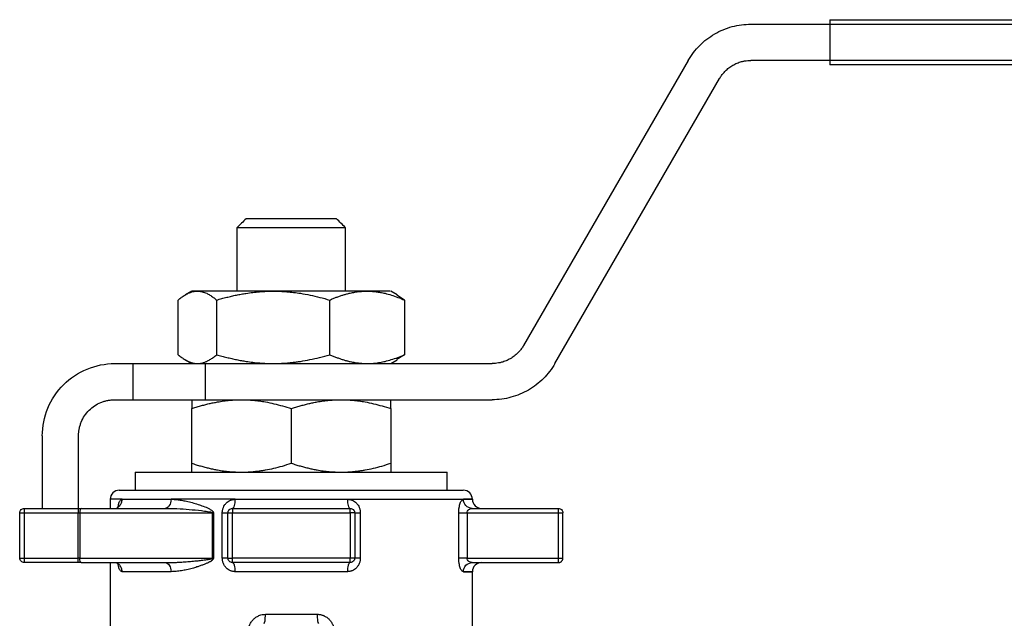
# Model space of a CAD drawing. Header units: millimetres. Extents: x -155 to 220, y -100 to 132.
# Tile 11 of 12: x -30 to 79, y 66 to 132. Entities that reach past the tile are written whole.
import ezdxf

# ---------------------------------------------------------------- set-up
doc = ezdxf.new("R2010")
doc.units = ezdxf.units.MM

msp = doc.modelspace()

# ---------------------------------------------------------------- linework, layer by layer
at = {"color": 7, "linetype": 'Continuous', "lineweight": 25}
for p, q in [((59.5, 132), (210, 132)), ((50.77, 131.5), (210, 131.5)), ((59.5, 131.5), (59.5, 127.5)), ((43.84, 127.5), (25.65, 96)), ((210, 127.5), (50.77, 127.5)), ((210, 127), (59.5, 127)), ((29.12, 94), (47.31, 125.5)), ((-6, 109), (-6, 102)), ((6, 102), (6, 109)), ((-10.99, 102.01), (-11.69, 101.6)), ((11.69, 101.6), (10.99, 102.01)), ((12.49, 101.02), (11.67, 101.57)), ((-12.49, 94.98), (-12.49, 101.02)), ((-8.24, 94.98), (-8.24, 101.02)), ((4.25, 94.98), (4.25, 101.02)), ((12.49, 101.02), (12.49, 94.98)), ((12.49, 94.98), (11.67, 94.43)), ((-19.5, 94), (22.19, 94)), ((-17.5, 94), (-17.5, 90)), ((-11.69, 94.4), (-10.99, 93.99)), ((-9.5, 94), (-9.5, 90)), ((10.99, 93.99), (11.69, 94.4)), ((-19.5, 90), (22.19, 90)), ((-11, 82.98), (-11, 89.02)), ((0, 89.02), (0, 82.98)), ((11, 89.02), (11, 82.98)), ((-27.5, 86), (-27.5, 78)), ((-23.5, 78), (-23.5, 86)), ((-17.23, 82), (-17.23, 80)), ((-17.23, 82), (0, 82)), ((17.23, 80), (17.23, 82)), ((-20, 79), (-20, 78)), ((-30, 72.5), (-30, 77.5)), ((-29.5, 78), (-23.53, 78)), ((-29.5, 77.5), (-29.5, 72.5)), ((-29.5, 77.5), (-23.53, 77.5)), ((-23.53, 72.5), (-23.53, 77.5)), ((-23.37, 77.5), (-8.71, 77.5)), ((-23.37, 77.5), (-23.37, 72.5)), ((-23.21, 78), (-13.94, 78)), ((-8.71, 72.5), (-8.71, 77.5)), ((-8.61, 77.5), (-8.61, 72.5)), ((-7.62, 72.5), (-7.62, 77.5)), ((-7, 72.5), (-7, 77.5)), ((-6.5, 78), (6.5, 78)), ((-6.5, 77.5), (6.5, 77.5)), ((-6.5, 72.5), (-6.5, 77.5)), ((6.5, 77.5), (6.5, 72.5)), ((7, 77.5), (7, 72.5)), ((7.62, 77.5), (7.62, 72.5)), ((18.49, 72.5), (18.49, 77.5)), ((19.42, 77.5), (19.42, 72.5)), ((19.42, 77.5), (29.5, 77.5)), ((19.97, 78), (29.5, 78)), ((29.5, 72.5), (29.5, 77.5)), ((30, 72.5), (30, 77.5)), ((-29.5, 72.5), (-23.53, 72.5)), ((-23.53, 72), (-29.5, 72)), ((-23.37, 72.5), (-8.71, 72.5)), ((-23.21, 72), (-13.94, 72)), ((-20, 72), (-20, 61.29)), ((6.5, 72.5), (-6.5, 72.5)), ((6.5, 72), (-6.5, 72)), ((19.42, 72.5), (29.5, 72.5)), ((19.97, 72), (29.5, 72)), ((20, 61.29), (20, 71))]:
    msp.add_line(p, q, dxfattribs=at)
for centre, start, end in [((-19, 79), 90, 180.0185), ((19, 79), 0, 90), ((21, 79), 179.9761, 270), ((21, 71), 90, 179.9761)]:
    msp.add_arc(centre, 1, start, end, dxfattribs=at)
for points, knots in [([(59.5, 132), (59.5, 132), (59.5, 131.95), (59.5, 131.76), (59.5, 131.63), (59.5, 131.5)], [0, 0, 0, 0, 0.5, 0.5, 1, 1, 1, 1]), ([(43.84, 127.5), (44.19, 128.1), (44.62, 128.66), (45.61, 129.65), (46.16, 130.08), (47.37, 130.78), (48.02, 131.05), (49.37, 131.41), (50.07, 131.5), (50.77, 131.5)], [0, 0, 0, 0, 0.25, 0.25, 0.5, 0.5, 0.75, 0.75, 1, 1, 1, 1]), ([(47.31, 125.5), (47.34, 125.56), (47.41, 125.68), (47.53, 125.85), (47.66, 126.02), (47.8, 126.18), (48.01, 126.41), (48.33, 126.68), (48.76, 126.97), (49.23, 127.21), (49.68, 127.36), (50.07, 127.44), (50.42, 127.49), (50.65, 127.5), (50.77, 127.5)], [0, 0, 0, 0, 0.050134, 0.100072, 0.149952, 0.199911, 0.250087, 0.37499, 0.500025, 0.624927, 0.749962, 0.833386, 0.916518, 1, 1, 1, 1]), ([(59.5, 127.5), (59.5, 127.37), (59.5, 127.24), (59.5, 127.05), (59.5, 127), (59.5, 127)], [0, 0, 0, 0, 0.5, 0.5, 1, 1, 1, 1]), ([(-5, 110), (-5.16, 109.84), (-5.49, 109.51), (-5.83, 109.17), (-6, 109)], [0, 0, 0, 0, 0.485062, 1, 1, 1, 1]), ([(5, 110), (4.39, 110), (3.62, 110), (1.9, 110), (0.95, 110), (-0.95, 110), (-1.9, 110), (-3.62, 110), (-4.39, 110), (-5, 110)], [0, 0, 0, 0, 0.25, 0.25, 0.5, 0.5, 0.75, 0.75, 1, 1, 1, 1]), ([(6, 109), (5.83, 109.17), (5.49, 109.51), (5.16, 109.84), (5, 110)], [0, 0, 0, 0, 0.514938, 1, 1, 1, 1]), ([(6, 109), (5.3, 109), (4.39, 109), (2.32, 109), (1.16, 109), (-1.16, 109), (-2.32, 109), (-4.39, 109), (-5.3, 109), (-6, 109)], [0, 0, 0, 0, 0.25, 0.25, 0.5, 0.5, 0.75, 0.75, 1, 1, 1, 1]), ([(-12.49, 101.02), (-12.43, 101.07), (-12.3, 101.18), (-12.12, 101.32), (-11.93, 101.45), (-11.75, 101.57), (-11.57, 101.67), (-11.36, 101.78), (-11.13, 101.87), (-10.87, 101.95), (-10.62, 101.99), (-10.45, 102), (-10.37, 102)], [0, 0, 0, 0, 0.0909074, 0.1801017, 0.2678065, 0.3542692, 0.4397608, 0.5245756, 0.6467701, 0.7677729, 0.8840694, 1, 1, 1, 1]), ([(-10.37, 102), (-10.66, 102), (-11.05, 102), (-10.94, 102), (-10.92, 102)], [0, 0, 0, 0, 0.768249, 1, 1, 1, 1]), ([(-2, 102), (-2.94, 102), (-3.86, 102), (-5.59, 102), (-6.41, 102), (-7.87, 102), (-8.52, 102), (-9.61, 102), (-10.05, 102), (-10.37, 102)], [0, 0, 0, 0, 0.25, 0.25, 0.5, 0.5, 0.75, 0.75, 1, 1, 1, 1]), ([(-10.37, 102), (-10.32, 102), (-10.24, 102), (-10.11, 101.99), (-9.98, 101.97), (-9.81, 101.93), (-9.6, 101.87), (-9.31, 101.75), (-8.98, 101.57), (-8.61, 101.32), (-8.37, 101.12), (-8.24, 101.02)], [0, 0, 0, 0, 0.059031, 0.117995, 0.177054, 0.23637, 0.355779, 0.476369, 0.646367, 0.820223, 1, 1, 1, 1]), ([(-8.24, 101.02), (-8.06, 101.07), (-7.69, 101.18), (-7.14, 101.32), (-6.6, 101.45), (-6.07, 101.57), (-5.54, 101.67), (-4.93, 101.77), (-4.25, 101.87), (-3.5, 101.94), (-2.75, 101.99), (-2.25, 102), (-2, 102)], [0, 0, 0, 0, 0.090739, 0.179771, 0.267318, 0.353628, 0.438968, 0.523631, 0.644216, 0.763631, 0.882002, 1, 1, 1, 1]), ([(-2, 102), (-1.87, 102), (-1.62, 102), (-1.25, 101.99), (-0.87, 101.97), (-0.37, 101.93), (0.26, 101.87), (1.12, 101.75), (2.08, 101.57), (3.16, 101.32), (3.88, 101.12), (4.25, 101.02)], [0, 0, 0, 0, 0.059031, 0.117995, 0.177054, 0.23637, 0.355779, 0.476369, 0.646367, 0.820223, 1, 1, 1, 1]), ([(8.37, 102), (7.75, 102), (7.03, 102), (5.45, 102), (4.58, 102), (2.77, 102), (1.83, 102), (-0.09, 102), (-1.05, 102), (-2, 102)], [0, 0, 0, 0, 0.25, 0.25, 0.5, 0.5, 0.75, 0.75, 1, 1, 1, 1]), ([(4.25, 101.02), (4.37, 101.07), (4.61, 101.18), (4.97, 101.32), (5.33, 101.45), (5.69, 101.57), (6.04, 101.67), (6.44, 101.78), (6.89, 101.87), (7.39, 101.95), (7.88, 101.99), (8.21, 102), (8.37, 102)], [0, 0, 0, 0, 0.090907, 0.180102, 0.267807, 0.354269, 0.439761, 0.524576, 0.64677, 0.767773, 0.884069, 1, 1, 1, 1]), ([(10.92, 102), (10.92, 102), (10.9, 102), (10.06, 102), (8.93, 102), (8.37, 102)], [0, 0, 0, 0, 0.258803, 0.629402, 1, 1, 1, 1]), ([(8.37, 102), (8.45, 102), (8.62, 102), (8.86, 101.99), (9.11, 101.97), (9.44, 101.93), (9.86, 101.87), (10.42, 101.75), (11.06, 101.57), (11.77, 101.32), (12.25, 101.12), (12.49, 101.02)], [0, 0, 0, 0, 0.059031, 0.117995, 0.177054, 0.23637, 0.355779, 0.476369, 0.646367, 0.820223, 1, 1, 1, 1]), ([(25.65, 96), (25.62, 95.94), (25.55, 95.82), (25.43, 95.65), (25.3, 95.48), (25.16, 95.32), (24.95, 95.09), (24.63, 94.82), (24.2, 94.53), (23.73, 94.29), (23.28, 94.14), (22.89, 94.06), (22.54, 94.01), (22.31, 94), (22.19, 94)], [0, 0, 0, 0, 0.050134, 0.100072, 0.149952, 0.199911, 0.250087, 0.37499, 0.500025, 0.624927, 0.749962, 0.833386, 0.916518, 1, 1, 1, 1]), ([(-12.49, 94.98), (-12.43, 94.93), (-12.3, 94.82), (-12.11, 94.68), (-11.93, 94.55), (-11.75, 94.43), (-11.57, 94.33), (-11.36, 94.23), (-11.13, 94.13), (-10.87, 94.06), (-10.62, 94.01), (-10.45, 94), (-10.37, 94)], [0, 0, 0, 0, 0.0922344, 0.1824353, 0.2706382, 0.3568809, 0.4412039, 0.5236506, 0.6450089, 0.7647372, 0.883008, 1, 1, 1, 1]), ([(-10.37, 94), (-10.32, 94), (-10.22, 94), (-10.08, 94.02), (-9.93, 94.04), (-9.79, 94.08), (-9.64, 94.12), (-9.49, 94.18), (-9.28, 94.27), (-8.98, 94.43), (-8.62, 94.67), (-8.37, 94.88), (-8.24, 94.98)], [0, 0, 0, 0, 0.066557, 0.133513, 0.200902, 0.268758, 0.337114, 0.406, 0.475449, 0.642461, 0.817206, 1, 1, 1, 1]), ([(-8.24, 94.98), (-8.05, 94.93), (-7.68, 94.82), (-7.13, 94.68), (-6.58, 94.55), (-6.05, 94.43), (-5.52, 94.33), (-4.92, 94.23), (-4.25, 94.13), (-3.49, 94.06), (-2.74, 94.01), (-2.24, 94), (-2, 94)], [0, 0, 0, 0, 0.092226, 0.18242, 0.270616, 0.356854, 0.441173, 0.523616, 0.644984, 0.764721, 0.883, 1, 1, 1, 1]), ([(-2, 94), (-1.86, 94), (-1.57, 94), (-1.15, 94.02), (-0.72, 94.04), (-0.29, 94.08), (0.14, 94.12), (0.57, 94.18), (1.21, 94.27), (2.07, 94.43), (3.15, 94.67), (3.88, 94.88), (4.25, 94.98)], [0, 0, 0, 0, 0.066557, 0.133513, 0.200902, 0.268758, 0.337114, 0.406, 0.475449, 0.642461, 0.817206, 1, 1, 1, 1]), ([(4.25, 94.98), (4.37, 94.93), (4.62, 94.82), (4.98, 94.68), (5.34, 94.55), (5.7, 94.43), (6.04, 94.33), (6.44, 94.23), (6.89, 94.13), (7.38, 94.06), (7.88, 94.01), (8.21, 94), (8.37, 94)], [0, 0, 0, 0, 0.0922344, 0.1824353, 0.2706382, 0.3568809, 0.4412039, 0.5236506, 0.6450089, 0.7647372, 0.883008, 1, 1, 1, 1]), ([(8.37, 94), (8.46, 94), (8.65, 94), (8.93, 94.02), (9.21, 94.04), (9.49, 94.08), (9.78, 94.12), (10.06, 94.18), (10.49, 94.27), (11.05, 94.43), (11.76, 94.67), (12.25, 94.88), (12.49, 94.98)], [0, 0, 0, 0, 0.0665566, 0.1335126, 0.2009021, 0.2687582, 0.3371135, 0.4060001, 0.4754489, 0.6424612, 0.8172063, 1, 1, 1, 1]), ([(-27.5, 86), (-27.5, 87.05), (-27.29, 88.09), (-26.49, 90.03), (-25.9, 90.92), (-24.42, 92.4), (-23.53, 92.99), (-21.59, 93.79), (-20.55, 94), (-19.5, 94)], [0, 0, 0, 0, 0.25, 0.25, 0.5, 0.5, 0.75, 0.75, 1, 1, 1, 1]), ([(29.12, 94), (28.77, 93.4), (28.34, 92.84), (27.35, 91.85), (26.8, 91.42), (25.59, 90.72), (24.94, 90.45), (23.59, 90.09), (22.89, 90), (22.19, 90)], [0, 0, 0, 0, 0.25, 0.25, 0.5, 0.5, 0.75, 0.75, 1, 1, 1, 1]), ([(-23.5, 86), (-23.5, 86.07), (-23.5, 86.2), (-23.48, 86.39), (-23.46, 86.59), (-23.43, 86.78), (-23.38, 86.97), (-23.33, 87.16), (-23.27, 87.35), (-23.13, 87.71), (-22.85, 88.24), (-22.35, 88.85), (-21.74, 89.35), (-21.16, 89.66), (-20.66, 89.83), (-20.28, 89.93), (-19.89, 89.99), (-19.63, 90), (-19.5, 90)], [0, 0, 0, 0, 0.031533, 0.06284, 0.093998, 0.125081, 0.156168, 0.187334, 0.218655, 0.250207, 0.375077, 0.500037, 0.624907, 0.749866, 0.812689, 0.874911, 0.937144, 1, 1, 1, 1]), ([(-11, 89.02), (-10.84, 89.07), (-10.52, 89.18), (-10.03, 89.32), (-9.56, 89.45), (-9.09, 89.57), (-8.62, 89.67), (-8.08, 89.77), (-7.48, 89.87), (-6.82, 89.94), (-6.16, 89.99), (-5.72, 90), (-5.5, 90)], [0, 0, 0, 0, 0.090711, 0.179716, 0.267238, 0.353521, 0.438836, 0.523475, 0.644253, 0.763858, 0.882116, 1, 1, 1, 1]), ([(-11, 90), (-11, 90), (-11, 90), (-11, 89.99), (-11, 89.97), (-11, 89.93), (-11, 89.87), (-11, 89.75), (-11, 89.57), (-11, 89.32), (-11, 89.12), (-11, 89.02)], [0, 0, 0, 0, 0.059031, 0.117995, 0.177054, 0.23637, 0.355779, 0.476369, 0.646367, 0.820223, 1, 1, 1, 1]), ([(-5.5, 90), (-5.39, 90), (-5.17, 90), (-4.84, 89.99), (-4.51, 89.97), (-4.07, 89.93), (-3.52, 89.87), (-2.76, 89.75), (-1.91, 89.57), (-0.96, 89.32), (-0.32, 89.12), (0, 89.02)], [0, 0, 0, 0, 0.059031, 0.117995, 0.177054, 0.23637, 0.355779, 0.476369, 0.646367, 0.820223, 1, 1, 1, 1]), ([(0, 89.02), (0.16, 89.07), (0.49, 89.18), (0.97, 89.32), (1.44, 89.45), (1.92, 89.57), (2.39, 89.67), (2.92, 89.78), (3.53, 89.87), (4.2, 89.95), (4.85, 89.99), (5.28, 90), (5.5, 90)], [0, 0, 0, 0, 0.0909074, 0.1801017, 0.2678065, 0.3542692, 0.4397608, 0.5245756, 0.6467701, 0.7677729, 0.8840694, 1, 1, 1, 1]), ([(5.5, 90), (5.61, 90), (5.83, 90), (6.16, 89.99), (6.49, 89.97), (6.93, 89.93), (7.48, 89.87), (8.24, 89.75), (9.09, 89.57), (10.04, 89.32), (10.68, 89.12), (11, 89.02)], [0, 0, 0, 0, 0.0590323, 0.1179976, 0.1770587, 0.2363762, 0.3557974, 0.4764009, 0.6463888, 0.8202349, 1, 1, 1, 1]), ([(11, 89.02), (11, 89.07), (11, 89.18), (11, 89.32), (11, 89.45), (11, 89.57), (11, 89.67), (11, 89.78), (11, 89.87), (11, 89.95), (11, 89.99), (11, 90), (11, 90)], [0, 0, 0, 0, 0.090908, 0.180102, 0.267807, 0.354269, 0.439761, 0.524576, 0.64677, 0.767773, 0.884068, 1, 1, 1, 1]), ([(-11, 82.98), (-10.83, 82.93), (-10.51, 82.82), (-10.02, 82.68), (-9.54, 82.55), (-9.07, 82.43), (-8.61, 82.33), (-8.08, 82.23), (-7.48, 82.13), (-6.82, 82.06), (-6.16, 82.01), (-5.72, 82), (-5.5, 82)], [0, 0, 0, 0, 0.092227, 0.182421, 0.270618, 0.356856, 0.441175, 0.523619, 0.644985, 0.764722, 0.883, 1, 1, 1, 1]), ([(-11, 82), (-11, 82), (-11, 82), (-11, 82.02), (-11, 82.04), (-11, 82.08), (-11, 82.12), (-11, 82.18), (-11, 82.27), (-11, 82.43), (-11, 82.67), (-11, 82.88), (-11, 82.98)], [0, 0, 0, 0, 0.0665587, 0.1335162, 0.2009064, 0.2687625, 0.3371171, 0.4060022, 0.4754489, 0.6424597, 0.8172048, 1, 1, 1, 1]), ([(-5.5, 82), (-5.38, 82), (-5.13, 82), (-4.75, 82.02), (-4.38, 82.04), (-4, 82.08), (-3.62, 82.12), (-3.24, 82.18), (-2.68, 82.27), (-1.92, 82.43), (-0.97, 82.67), (-0.33, 82.88), (0, 82.98)], [0, 0, 0, 0, 0.066557, 0.133513, 0.200902, 0.268758, 0.337114, 0.406, 0.475449, 0.642461, 0.817206, 1, 1, 1, 1]), ([(0, 82.98), (0.17, 82.93), (0.49, 82.82), (0.98, 82.68), (1.46, 82.55), (1.93, 82.43), (2.39, 82.33), (2.92, 82.23), (3.52, 82.13), (4.18, 82.06), (4.84, 82.01), (5.28, 82), (5.5, 82)], [0, 0, 0, 0, 0.092234, 0.182435, 0.270638, 0.356881, 0.441204, 0.523651, 0.645009, 0.764737, 0.883008, 1, 1, 1, 1]), ([(5.5, 82), (5.62, 82), (5.87, 82), (6.25, 82.02), (6.62, 82.04), (7, 82.08), (7.38, 82.12), (7.77, 82.18), (8.33, 82.27), (9.08, 82.43), (10.03, 82.67), (10.67, 82.88), (11, 82.98)], [0, 0, 0, 0, 0.0667151, 0.133829, 0.2013756, 0.2693886, 0.3379007, 0.4069439, 0.4765497, 0.6432198, 0.8175987, 1, 1, 1, 1]), ([(11, 82.98), (11, 82.93), (11, 82.82), (11, 82.68), (11, 82.55), (11, 82.43), (11, 82.33), (11, 82.23), (11, 82.13), (11, 82.06), (11, 82.01), (11, 82), (11, 82)], [0, 0, 0, 0, 0.092234, 0.182435, 0.270638, 0.356881, 0.441204, 0.523651, 0.645009, 0.764737, 0.883008, 1, 1, 1, 1]), ([(0, 82), (0.14, 82), (0.42, 82), (0.85, 82), (1.27, 82), (1.69, 82), (2.11, 82), (2.53, 82), (2.94, 82), (3.78, 82), (5.01, 82), (6.6, 82), (8.13, 82), (10.07, 82), (12.26, 82), (14.06, 82), (15.22, 82), (15.94, 82), (16.51, 82), (16.84, 82), (17.02, 82), (17.11, 82), (17.18, 82), (17.22, 82), (17.22, 82), (17.23, 82)], [0, 0, 0, 0, 0.015665, 0.0313024, 0.0469215, 0.0625318, 0.0781427, 0.0937637, 0.1094043, 0.1250737, 0.1875769, 0.2501004, 0.3126035, 0.3751271, 0.5000024, 0.6248778, 0.6873809, 0.7499044, 0.8124076, 0.8749311, 0.8999771, 0.9249682, 0.9499433, 0.974941, 1, 1, 1, 1]), ([(-19, 80), (-19, 80), (-19, 80), (-18.98, 80), (-18.96, 80), (-18.93, 80), (-18.89, 80), (-18.84, 80), (-18.78, 80), (-18.71, 80), (-18.55, 80), (-18.21, 80), (-17.58, 80), (-16.78, 80), (-15.5, 80), (-13.52, 80), (-10.62, 80), (-7.32, 80), (-3.73, 80), (0, 80), (3.73, 80), (7.32, 80), (10.62, 80), (13.52, 80), (15.5, 80), (16.78, 80), (17.58, 80), (18.21, 80), (18.57, 80), (18.77, 80), (18.87, 80), (18.95, 80), (18.99, 80), (19, 80), (19, 80)], [0, 0, 0, 0, 0.006967, 0.013922, 0.020869, 0.027811, 0.034752, 0.041695, 0.048643, 0.0556, 0.062568, 0.093836, 0.125113, 0.156381, 0.187657, 0.250126, 0.312595, 0.375064, 0.437533, 0.500001, 0.56247, 0.624939, 0.687408, 0.749877, 0.812345, 0.843613, 0.87489, 0.906157, 0.937434, 0.949964, 0.962466, 0.97496, 0.987465, 1, 1, 1, 1]), ([(-18.68, 79), (-18.11, 79), (-17.36, 79), (-15.54, 79), (-14.47, 79), (-13.28, 79)], [0, 0, 0, 0, 0.5, 0.5, 1, 1, 1, 1]), ([(-13.28, 79), (-13.28, 78.74), (-13.35, 78.48), (-13.6, 78.11), (-13.77, 78), (-13.94, 78)], [0, 0, 0, 0, 0.5, 0.5, 1, 1, 1, 1]), ([(-13.28, 79), (-13.21, 79), (-13.06, 79), (-12.84, 78.98), (-12.61, 78.96), (-12.38, 78.94), (-12.03, 78.88), (-11.56, 78.79), (-10.94, 78.64), (-10.32, 78.45), (-9.71, 78.24), (-9.25, 78.05), (-8.95, 77.89), (-8.83, 77.81), (-8.75, 77.75), (-8.7, 77.7), (-8.66, 77.65), (-8.63, 77.61), (-8.61, 77.56), (-8.61, 77.52), (-8.61, 77.5)], [0, 0, 0, 0, 0.048065, 0.096959, 0.146718, 0.197371, 0.24895, 0.368587, 0.498436, 0.628669, 0.748141, 0.873512, 0.907195, 0.936325, 0.949512, 0.961672, 0.972062, 0.981047, 0.990499, 1, 1, 1, 1]), ([(-6.19, 79), (-7.49, 79), (-8.75, 79), (-11.13, 79), (-12.25, 79), (-13.28, 79)], [0, 0, 0, 0, 0.5, 0.5, 1, 1, 1, 1]), ([(-7.62, 77.5), (-7.62, 77.54), (-7.62, 77.6), (-7.61, 77.71), (-7.59, 77.82), (-7.56, 77.95), (-7.49, 78.14), (-7.38, 78.35), (-7.19, 78.58), (-6.98, 78.76), (-6.77, 78.88), (-6.6, 78.94), (-6.47, 78.97), (-6.33, 78.99), (-6.24, 79), (-6.19, 79)], [0, 0, 0, 0, 0.044988, 0.087637, 0.12812, 0.19198, 0.255778, 0.38119, 0.507751, 0.631257, 0.755201, 0.816543, 0.877798, 0.936192, 1, 1, 1, 1]), ([(-6.5, 78), (-6.42, 78), (-6.34, 78.11), (-6.22, 78.48), (-6.19, 78.74), (-6.19, 79)], [0, 0, 0, 0, 0.5, 0.5, 1, 1, 1, 1]), ([(-6.19, 79), (-4.2, 79), (-2.1, 79), (2.1, 79), (4.2, 79), (6.19, 79)], [0, 0, 0, 0, 0.5, 0.5, 1, 1, 1, 1]), ([(6.19, 79), (6.19, 78.74), (6.22, 78.48), (6.34, 78.11), (6.42, 78), (6.5, 78)], [0, 0, 0, 0, 0.5, 0.5, 1, 1, 1, 1]), ([(6.19, 79), (6.23, 79), (6.3, 79), (6.41, 78.98), (6.52, 78.96), (6.62, 78.93), (6.78, 78.87), (6.98, 78.76), (7.19, 78.58), (7.38, 78.35), (7.49, 78.14), (7.56, 77.95), (7.59, 77.8), (7.61, 77.65), (7.62, 77.55), (7.62, 77.5)], [0, 0, 0, 0, 0.048902, 0.097551, 0.146236, 0.195247, 0.244865, 0.368735, 0.492297, 0.61881, 0.74426, 0.808033, 0.871912, 0.933497, 1, 1, 1, 1]), ([(6.19, 79), (7.68, 79), (9.12, 79), (11.79, 79), (13.03, 79), (15.25, 79), (16.23, 79), (17.87, 79), (18.53, 79), (19.02, 79)], [0, 0, 0, 0, 0.25, 0.25, 0.5, 0.5, 0.75, 0.75, 1, 1, 1, 1]), ([(18.49, 77.5), (18.49, 77.54), (18.49, 77.62), (18.5, 77.74), (18.51, 77.86), (18.52, 77.98), (18.55, 78.14), (18.59, 78.35), (18.66, 78.58), (18.74, 78.76), (18.82, 78.88), (18.9, 78.95), (18.96, 78.99), (19, 79), (19.02, 79)], [0, 0, 0, 0, 0.051192, 0.102014, 0.152819, 0.203962, 0.255789, 0.381315, 0.507746, 0.631625, 0.755247, 0.837084, 0.918227, 1, 1, 1, 1]), ([(19.02, 79), (19.67, 79), (20, 79), (20, 79), (19.67, 79), (19.02, 79)], [0, 0, 0, 0, 0.5, 0.5, 1, 1, 1, 1]), ([(19.97, 78), (19.72, 78), (19.47, 78.11), (19.12, 78.48), (19.02, 78.74), (19.02, 79)], [0, 0, 0, 0, 0.5, 0.5, 1, 1, 1, 1]), ([(-30, 77.5), (-30, 77.63), (-29.95, 77.76), (-29.76, 77.95), (-29.63, 78), (-29.5, 78)], [0, 0, 0, 0, 0.5, 0.5, 1, 1, 1, 1]), ([(-30, 77.5), (-30, 77.5), (-30, 77.5), (-29.99, 77.5), (-29.96, 77.5), (-29.92, 77.5), (-29.86, 77.5), (-29.79, 77.5), (-29.7, 77.5), (-29.59, 77.5), (-29.53, 77.5), (-29.5, 77.5)], [0, 0, 0, 0, 0.072937, 0.156257, 0.250193, 0.363033, 0.500157, 0.591986, 0.750048, 0.892281, 1, 1, 1, 1]), ([(-29.5, 78), (-29.5, 78), (-29.5, 77.95), (-29.5, 77.76), (-29.5, 77.63), (-29.5, 77.5)], [0, 0, 0, 0, 0.5, 0.5, 1, 1, 1, 1]), ([(-23.53, 78), (-23.5, 78), (-23.45, 78), (-23.37, 78), (-23.29, 78), (-23.24, 78), (-23.21, 78)], [0, 0, 0, 0, 0.250847, 0.5, 0.749153, 1, 1, 1, 1]), ([(-23.53, 78), (-23.53, 78), (-23.53, 77.95), (-23.53, 77.76), (-23.53, 77.63), (-23.53, 77.5)], [0, 0, 0, 0, 0.5, 0.5, 1, 1, 1, 1]), ([(-23.21, 78), (-23.25, 78), (-23.29, 77.95), (-23.35, 77.76), (-23.37, 77.63), (-23.37, 77.5)], [0, 0, 0, 0, 0.5, 0.5, 1, 1, 1, 1]), ([(-13.94, 78), (-13.08, 78), (-12.18, 77.95), (-10.83, 77.84), (-10.37, 77.8), (-9.7, 77.72), (-9.47, 77.69), (-9.14, 77.64), (-9.03, 77.62), (-8.88, 77.59), (-8.83, 77.57), (-8.75, 77.54), (-8.71, 77.52), (-8.71, 77.5)], [0, 0, 0, 0, 0.5, 0.5, 0.75, 0.75, 0.875, 0.875, 0.9375, 0.9375, 0.96875, 0.96875, 1, 1, 1, 1]), ([(-7.62, 77.5), (-7.44, 77.5), (-7.28, 77.5), (-7.06, 77.5), (-7, 77.5), (-7, 77.5)], [0, 0, 0, 0, 0.5, 0.5, 1, 1, 1, 1]), ([(-7, 77.5), (-7, 77.63), (-6.95, 77.76), (-6.76, 77.95), (-6.63, 78), (-6.5, 78)], [0, 0, 0, 0, 0.5, 0.5, 1, 1, 1, 1]), ([(-7, 77.5), (-7, 77.5), (-7, 77.5), (-6.98, 77.5), (-6.96, 77.5), (-6.93, 77.5), (-6.9, 77.5), (-6.84, 77.5), (-6.76, 77.5), (-6.64, 77.5), (-6.55, 77.5), (-6.5, 77.5)], [0, 0, 0, 0, 0.090496, 0.1771298, 0.2605397, 0.3415576, 0.421183, 0.5005391, 0.6592115, 0.8232974, 1, 1, 1, 1]), ([(-6.5, 78), (-6.5, 78), (-6.5, 77.95), (-6.5, 77.76), (-6.5, 77.63), (-6.5, 77.5)], [0, 0, 0, 0, 0.5, 0.5, 1, 1, 1, 1]), ([(6.5, 77.5), (6.5, 77.63), (6.5, 77.76), (6.5, 77.95), (6.5, 78), (6.5, 78)], [0, 0, 0, 0, 0.5, 0.5, 1, 1, 1, 1]), ([(6.5, 78), (6.63, 78), (6.76, 77.95), (6.95, 77.76), (7, 77.63), (7, 77.5)], [0, 0, 0, 0, 0.5, 0.5, 1, 1, 1, 1]), ([(7, 77.5), (7, 77.5), (6.95, 77.5), (6.76, 77.5), (6.63, 77.5), (6.5, 77.5)], [0, 0, 0, 0, 0.5, 0.5, 1, 1, 1, 1]), ([(7, 77.5), (7, 77.5), (7.06, 77.5), (7.28, 77.5), (7.44, 77.5), (7.62, 77.5)], [0, 0, 0, 0, 0.5, 0.5, 1, 1, 1, 1]), ([(18.49, 77.5), (18.57, 77.5), (18.7, 77.5), (19.02, 77.5), (19.22, 77.5), (19.42, 77.5)], [0, 0, 0, 0, 0.5, 0.5, 1, 1, 1, 1]), ([(19.42, 77.5), (19.42, 77.64), (19.49, 77.77), (19.71, 77.95), (19.84, 78), (19.97, 78)], [0, 0, 0, 0, 0.5, 0.5, 1, 1, 1, 1]), ([(29.5, 77.5), (29.5, 77.63), (29.5, 77.76), (29.5, 77.95), (29.5, 78), (29.5, 78)], [0, 0, 0, 0, 0.5, 0.5, 1, 1, 1, 1]), ([(29.5, 78), (29.63, 78), (29.76, 77.95), (29.95, 77.76), (30, 77.63), (30, 77.5)], [0, 0, 0, 0, 0.5, 0.5, 1, 1, 1, 1]), ([(29.5, 77.5), (29.52, 77.5), (29.56, 77.5), (29.62, 77.5), (29.71, 77.5), (29.79, 77.5), (29.86, 77.5), (29.92, 77.5), (29.97, 77.5), (30, 77.5), (30, 77.5), (30, 77.5)], [0, 0, 0, 0, 0.068009, 0.151405, 0.250185, 0.408232, 0.500074, 0.637135, 0.750037, 0.886786, 1, 1, 1, 1]), ([(-30, 72.5), (-30, 72.5), (-29.95, 72.5), (-29.76, 72.5), (-29.63, 72.5), (-29.5, 72.5)], [0, 0, 0, 0, 0.5, 0.5, 1, 1, 1, 1]), ([(-29.5, 72), (-29.63, 72), (-29.76, 72.05), (-29.95, 72.24), (-30, 72.37), (-30, 72.5)], [0, 0, 0, 0, 0.5, 0.5, 1, 1, 1, 1]), ([(-29.5, 72.5), (-29.5, 72.37), (-29.5, 72.24), (-29.5, 72.05), (-29.5, 72), (-29.5, 72)], [0, 0, 0, 0, 0.5, 0.5, 1, 1, 1, 1]), ([(-23.53, 72), (-23.53, 72), (-23.53, 72.05), (-23.53, 72.24), (-23.53, 72.37), (-23.53, 72.5)], [0, 0, 0, 0, 0.5, 0.5, 1, 1, 1, 1]), ([(-23.21, 72), (-23.24, 72), (-23.29, 72), (-23.37, 72), (-23.45, 72), (-23.5, 72), (-23.53, 72)], [0, 0, 0, 0, 0.250847, 0.5, 0.749153, 1, 1, 1, 1]), ([(-23.21, 72), (-23.25, 72), (-23.29, 72.05), (-23.35, 72.24), (-23.37, 72.37), (-23.37, 72.5)], [0, 0, 0, 0, 0.5, 0.5, 1, 1, 1, 1]), ([(-13.94, 72), (-13.81, 72), (-13.53, 72), (-13.07, 72.01), (-12.54, 72.04), (-11.93, 72.07), (-11.41, 72.11), (-10.85, 72.16), (-10.36, 72.21), (-9.84, 72.26), (-9.47, 72.31), (-9.22, 72.35), (-9.03, 72.38), (-8.92, 72.4), (-8.85, 72.42), (-8.81, 72.44), (-8.77, 72.45), (-8.75, 72.46), (-8.72, 72.48), (-8.72, 72.49), (-8.71, 72.5)], [0, 0, 0, 0, 0.075673, 0.164642, 0.266908, 0.382475, 0.511344, 0.564538, 0.699958, 0.794669, 0.85794, 0.90762, 0.937862, 0.960918, 0.971336, 0.980284, 0.985881, 0.990376, 0.996071, 1, 1, 1, 1]), ([(-13.94, 72), (-13.77, 72), (-13.6, 71.89), (-13.35, 71.52), (-13.28, 71.26), (-13.28, 71)], [0, 0, 0, 0, 0.5, 0.5, 1, 1, 1, 1]), ([(-8.61, 72.5), (-8.61, 72.49), (-8.61, 72.46), (-8.62, 72.42), (-8.64, 72.38), (-8.67, 72.33), (-8.71, 72.29), (-8.76, 72.25), (-8.81, 72.21), (-8.87, 72.16), (-8.94, 72.12), (-9.02, 72.08), (-9.12, 72.02), (-9.25, 71.96), (-9.4, 71.89), (-9.56, 71.82), (-9.78, 71.74), (-10.07, 71.64), (-10.48, 71.5), (-10.98, 71.35), (-11.55, 71.21), (-12.14, 71.09), (-12.62, 71.03), (-13, 71.01), (-13.18, 71), (-13.28, 71)], [0, 0, 0, 0, 0.006741, 0.013904, 0.021768, 0.030543, 0.040385, 0.051401, 0.06367, 0.077247, 0.092174, 0.108483, 0.126196, 0.159075, 0.188841, 0.219027, 0.251743, 0.323539, 0.39498, 0.501725, 0.630257, 0.750943, 0.875542, 0.935311, 1, 1, 1, 1]), ([(-6.19, 71), (-6.23, 71), (-6.3, 71), (-6.41, 71.02), (-6.52, 71.04), (-6.62, 71.07), (-6.78, 71.13), (-6.98, 71.24), (-7.19, 71.42), (-7.38, 71.65), (-7.49, 71.87), (-7.55, 72.05), (-7.59, 72.2), (-7.61, 72.35), (-7.62, 72.45), (-7.62, 72.5)], [0, 0, 0, 0, 0.048924, 0.097576, 0.146245, 0.19522, 0.244787, 0.368868, 0.492443, 0.61808, 0.74457, 0.808497, 0.87209, 0.933655, 1, 1, 1, 1]), ([(-7, 72.5), (-7, 72.5), (-7.06, 72.5), (-7.28, 72.5), (-7.44, 72.5), (-7.62, 72.5)], [0, 0, 0, 0, 0.5, 0.5, 1, 1, 1, 1]), ([(-7, 72.5), (-7, 72.5), (-6.95, 72.5), (-6.76, 72.5), (-6.63, 72.5), (-6.5, 72.5)], [0, 0, 0, 0, 0.5, 0.5, 1, 1, 1, 1]), ([(-6.5, 72), (-6.63, 72), (-6.76, 72.05), (-6.95, 72.24), (-7, 72.37), (-7, 72.5)], [0, 0, 0, 0, 0.5, 0.5, 1, 1, 1, 1]), ([(-6.5, 72), (-6.5, 72), (-6.5, 72), (-6.5, 72.01), (-6.5, 72.04), (-6.5, 72.08), (-6.5, 72.14), (-6.5, 72.21), (-6.5, 72.3), (-6.5, 72.41), (-6.5, 72.47), (-6.5, 72.5)], [0, 0, 0, 0, 0.0729371, 0.1562575, 0.250193, 0.3630332, 0.5001568, 0.5919857, 0.7500478, 0.8922807, 1, 1, 1, 1]), ([(-6.19, 71), (-6.19, 71.26), (-6.22, 71.52), (-6.34, 71.89), (-6.42, 72), (-6.5, 72)], [0, 0, 0, 0, 0.5, 0.5, 1, 1, 1, 1]), ([(7.62, 72.5), (7.62, 72.46), (7.62, 72.4), (7.61, 72.29), (7.59, 72.18), (7.56, 72.05), (7.49, 71.86), (7.38, 71.65), (7.19, 71.42), (6.98, 71.24), (6.77, 71.12), (6.6, 71.06), (6.47, 71.03), (6.33, 71.01), (6.24, 71), (6.19, 71)], [0, 0, 0, 0, 0.044988, 0.087637, 0.128122, 0.191983, 0.255782, 0.381195, 0.507758, 0.631264, 0.755205, 0.816546, 0.877799, 0.936193, 1, 1, 1, 1]), ([(6.5, 72), (6.42, 72), (6.34, 71.89), (6.22, 71.52), (6.19, 71.26), (6.19, 71)], [0, 0, 0, 0, 0.5, 0.5, 1, 1, 1, 1]), ([(6.5, 72), (6.5, 72), (6.5, 72.05), (6.5, 72.24), (6.5, 72.37), (6.5, 72.5)], [0, 0, 0, 0, 0.5, 0.5, 1, 1, 1, 1]), ([(7, 72.5), (7, 72.5), (7, 72.5), (6.98, 72.5), (6.96, 72.5), (6.93, 72.5), (6.9, 72.5), (6.84, 72.5), (6.76, 72.5), (6.64, 72.5), (6.55, 72.5), (6.5, 72.5)], [0, 0, 0, 0, 0.090496, 0.1771298, 0.2605397, 0.3415576, 0.421183, 0.5005391, 0.6592115, 0.8232974, 1, 1, 1, 1]), ([(7, 72.5), (7, 72.37), (6.95, 72.24), (6.76, 72.05), (6.63, 72), (6.5, 72)], [0, 0, 0, 0, 0.5, 0.5, 1, 1, 1, 1]), ([(7.62, 72.5), (7.44, 72.5), (7.28, 72.5), (7.06, 72.5), (7, 72.5), (7, 72.5)], [0, 0, 0, 0, 0.5, 0.5, 1, 1, 1, 1]), ([(19.02, 71), (19.01, 71), (18.98, 71), (18.95, 71.02), (18.91, 71.04), (18.87, 71.07), (18.82, 71.13), (18.74, 71.24), (18.66, 71.42), (18.59, 71.65), (18.55, 71.87), (18.52, 72.05), (18.5, 72.2), (18.49, 72.35), (18.49, 72.45), (18.49, 72.5)], [0, 0, 0, 0, 0.048924, 0.097576, 0.146245, 0.19522, 0.244787, 0.368868, 0.492443, 0.61808, 0.74457, 0.808497, 0.87209, 0.933655, 1, 1, 1, 1]), ([(19.42, 72.5), (19.22, 72.5), (19.02, 72.5), (18.7, 72.5), (18.57, 72.5), (18.49, 72.5)], [0, 0, 0, 0, 0.5, 0.5, 1, 1, 1, 1]), ([(19.02, 71), (19.02, 71.26), (19.12, 71.52), (19.47, 71.89), (19.72, 72), (19.97, 72)], [0, 0, 0, 0, 0.5, 0.5, 1, 1, 1, 1]), ([(19.97, 72), (19.84, 72), (19.71, 72.05), (19.49, 72.23), (19.42, 72.36), (19.42, 72.5)], [0, 0, 0, 0, 0.5, 0.5, 1, 1, 1, 1]), ([(29.5, 72), (29.5, 72), (29.5, 72.05), (29.5, 72.24), (29.5, 72.37), (29.5, 72.5)], [0, 0, 0, 0, 0.5, 0.5, 1, 1, 1, 1]), ([(29.5, 72.5), (29.63, 72.5), (29.76, 72.5), (29.95, 72.5), (30, 72.5), (30, 72.5)], [0, 0, 0, 0, 0.5, 0.5, 1, 1, 1, 1]), ([(29.5, 72), (29.52, 72), (29.56, 72), (29.62, 72.01), (29.71, 72.04), (29.79, 72.09), (29.86, 72.15), (29.92, 72.22), (29.97, 72.31), (30, 72.4), (30, 72.47), (30, 72.5)], [0, 0, 0, 0, 0.068009, 0.1514048, 0.2501849, 0.4082323, 0.5000745, 0.6371354, 0.7500369, 0.8867862, 1, 1, 1, 1]), ([(-13.28, 71), (-14.47, 71), (-15.54, 71), (-17.36, 71), (-18.11, 71), (-18.68, 71)], [0, 0, 0, 0, 0.5, 0.5, 1, 1, 1, 1]), ([(6.19, 71), (4.2, 71), (2.1, 71), (-2.1, 71), (-4.2, 71), (-6.19, 71)], [0, 0, 0, 0, 0.5, 0.5, 1, 1, 1, 1]), ([(19.02, 71), (19.67, 71), (20, 71), (20, 71), (19.67, 71), (19.02, 71)], [0, 0, 0, 0, 0.5, 0.5, 1, 1, 1, 1]), ([(-4.76, 64.29), (-4.76, 64.34), (-4.76, 64.42), (-4.75, 64.55), (-4.73, 64.68), (-4.7, 64.81), (-4.66, 64.94), (-4.59, 65.14), (-4.45, 65.41), (-4.21, 65.72), (-3.92, 65.97), (-3.62, 66.13), (-3.35, 66.23), (-3.11, 66.28), (-2.94, 66.29), (-2.86, 66.29)], [0, 0, 0, 0, 0.04282, 0.085321, 0.127683, 0.170086, 0.21271, 0.255733, 0.381863, 0.507889, 0.631718, 0.75542, 0.837796, 0.918828, 1, 1, 1, 1]), ([(-3, 65.29), (-2.96, 65.29), (-2.93, 65.4), (-2.87, 65.77), (-2.86, 66.03), (-2.86, 66.29)], [0, 0, 0, 0, 0.5, 0.5, 1, 1, 1, 1]), ([(2.86, 66.29), (2.86, 66.03), (2.87, 65.77), (2.93, 65.4), (2.96, 65.29), (3, 65.29)], [0, 0, 0, 0, 0.5, 0.5, 1, 1, 1, 1]), ([(2.86, 66.29), (2.9, 66.29), (2.98, 66.29), (3.11, 66.28), (3.23, 66.26), (3.35, 66.23), (3.47, 66.19), (3.66, 66.11), (3.92, 65.97), (4.21, 65.72), (4.45, 65.41), (4.59, 65.12), (4.68, 64.88), (4.73, 64.69), (4.75, 64.49), (4.76, 64.36), (4.76, 64.29)], [0, 0, 0, 0, 0.040791, 0.081329, 0.121802, 0.162397, 0.203301, 0.244695, 0.368149, 0.492377, 0.617665, 0.744495, 0.808323, 0.872058, 0.933327, 1, 1, 1, 1])]:
    msp.add_open_spline(points, degree=3, knots=knots, dxfattribs=at)
for points in [[(-18.68, 79), (-19.55, 79), (-20, 79), (-20, 79)], [(-23.53, 77.5), (-23.48, 77.5), (-23.42, 77.5), (-23.37, 77.5)], [(-8.71, 77.5), (-8.68, 77.5), (-8.64, 77.5), (-8.61, 77.5)], [(-23.37, 72.5), (-23.42, 72.5), (-23.48, 72.5), (-23.53, 72.5)], [(-8.61, 72.5), (-8.64, 72.5), (-8.68, 72.5), (-8.71, 72.5)], [(-2.86, 66.29), (-0.97, 66.29), (0.97, 66.29), (2.86, 66.29)]]:
    msp.add_open_spline(points, degree=3, dxfattribs=at)
at = {"color": 1, "linetype": 'Continuous', "lineweight": 25}
for points, knots in [([(-19.26, 78.08), (-19.26, 78.08), (-19.14, 78.1), (-18.94, 78.29), (-18.72, 78.6), (-18.69, 78.87), (-18.68, 79)], [0, 0, 0, 0, 0.00013, 0.33342, 0.66671, 1, 1, 1, 1]), ([(-19.13, 78.09), (-19.13, 78.12), (-19.12, 78.2), (-19.1, 78.3), (-19.08, 78.4), (-19.06, 78.49), (-19.02, 78.62), (-18.96, 78.77), (-18.89, 78.88), (-18.83, 78.94), (-18.78, 78.97), (-18.73, 78.99), (-18.7, 79), (-18.68, 79)], [0, 0, 0, 0, 0.0680714, 0.1355691, 0.2029312, 0.2705985, 0.3390056, 0.504428, 0.6710393, 0.7533018, 0.8357905, 0.9140942, 1, 1, 1, 1]), ([(-18.68, 71), (-18.69, 71.13), (-18.72, 71.4), (-18.94, 71.71), (-19.14, 71.9), (-19.26, 71.92), (-19.26, 71.92)], [0, 0, 0, 0, 0.33329, 0.666581, 0.999871, 1, 1, 1, 1]), ([(-18.68, 71), (-18.7, 71), (-18.73, 71.01), (-18.78, 71.03), (-18.83, 71.06), (-18.89, 71.12), (-18.96, 71.24), (-19.03, 71.4), (-19.07, 71.57), (-19.11, 71.73), (-19.12, 71.85), (-19.13, 71.91)], [0, 0, 0, 0, 0.0853813, 0.1644675, 0.2469872, 0.3296748, 0.4967026, 0.6615849, 0.7735806, 0.8856943, 1, 1, 1, 1])]:
    msp.add_open_spline(points, degree=3, knots=knots, dxfattribs=at)

doc.saveas('drawing.dxf')
